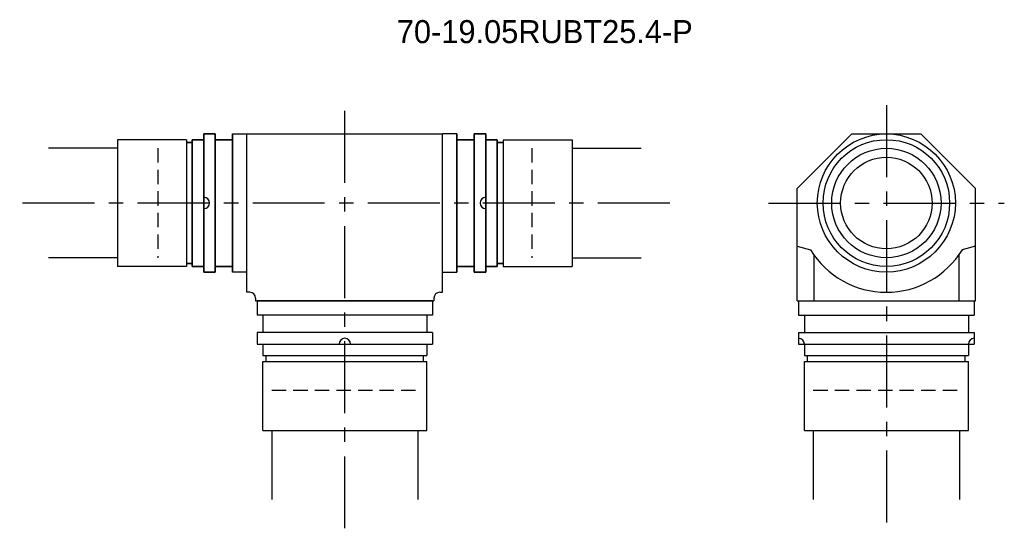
# Model space of a CAD drawing. Extents: x -281 to -110, y -54 to 35.
import ezdxf
from ezdxf.enums import TextEntityAlignment as Align

# ---------------------------------------------------------------- set-up
doc = ezdxf.new("R2010")
doc.units = 0
doc.header["$LTSCALE"] = 10
doc.linetypes.add('CENTER', pattern=[2, 1.25, -0.25, 0.25, -0.25])
doc.linetypes.add('HIDDEN', pattern=[0.375, 0.25, -0.125])
doc.layers.get('0').update_dxf_attribs({"linetype": 'CONTINUOUS'})
for name, color, linetype in [('HOJO', 4, 'CONTINUOUS'), ('L-CENTER', 1, 'CENTER'), ('L-HIDDEN', 3, 'HIDDEN')]:
    doc.layers.add(name, color=color, linetype=linetype)

msp = doc.modelspace()

# ---------------------------------------------------------------- linework, layer by layer
for p, q in [((-252.31, 13.75), (-264.31, 13.75)), ((-264.31, 13.75), (-264.31, -8.25)), ((-252.31, 13.75), (-252.31, -8.25)), ((-244.31, 14.75), (-241.81, 14.75)), ((-241.81, 14.75), (-207.81, 14.75)), ((-241.81, -12.75), (-241.81, 14.75)), ((-205.31, 14.75), (-207.81, 14.75)), ((-207.81, -12.75), (-207.81, 14.75)), ((-197.31, 13.75), (-197.31, -8.25)), ((-197.31, 13.75), (-185.31, 13.75)), ((-185.31, 13.75), (-185.31, -8.25)), ((-136.69, 14.75), (-146.19, 5.25)), ((-136.69, 14.75), (-124.69, 14.75)), ((-124.69, 14.75), (-115.19, 5.25)), ((-146.19, -14.25), (-146.19, 5.25)), ((-115.19, -14.25), (-115.19, 5.25)), ((-146.19, -4.75), (-143.9, -5.36)), ((-115.19, -4.75), (-117.49, -5.36)), ((-143.29, -6.28), (-143.29, -14.25)), ((-118.1, -6.28), (-118.1, -14.25)), ((-252.31, -8.25), (-264.31, -8.25)), ((-197.31, -8.25), (-185.31, -8.25)), ((-241.81, -9.25), (-244.31, -9.25)), ((-207.81, -9.25), (-205.31, -9.25)), ((-241.31, -12.75), (-241.81, -12.75)), ((-208.31, -12.75), (-207.81, -12.75)), ((-240.31, -13.75), (-240.31, -14.25)), ((-240.31, -14.25), (-209.31, -14.25)), ((-209.56, -14.25), (-240.06, -14.25)), ((-240.06, -14.25), (-240.06, -16.75)), ((-209.81, -14.25), (-239.81, -14.25)), ((-209.56, -14.25), (-209.56, -16.75)), ((-209.31, -13.75), (-209.31, -14.25)), ((-146.19, -14.25), (-115.44, -14.25)), ((-146.19, -14.25), (-115.19, -14.25)), ((-145.94, -14.25), (-145.94, -16.75)), ((-115.44, -14.25), (-115.44, -16.75)), ((-209.56, -16.75), (-240.06, -16.75)), ((-239.06, -16.75), (-239.06, -19.75)), ((-210.56, -16.75), (-210.56, -19.75)), ((-145.94, -16.75), (-115.44, -16.75)), ((-144.94, -16.75), (-144.94, -19.75)), ((-116.44, -16.75), (-116.44, -19.75)), ((-209.56, -19.75), (-240.06, -19.75)), ((-240.06, -19.75), (-240.06, -21.75)), ((-209.56, -19.75), (-209.56, -21.75)), ((-145.94, -19.75), (-115.44, -19.75)), ((-145.94, -19.75), (-145.94, -21.75)), ((-115.44, -19.75), (-115.44, -21.75)), ((-240.06, -21.75), (-209.56, -21.75)), ((-239.06, -21.75), (-239.06, -23.75)), ((-210.56, -21.75), (-210.56, -23.75)), ((-145.94, -21.75), (-115.44, -21.75)), ((-144.94, -21.75), (-144.94, -23.75)), ((-116.44, -21.75), (-116.44, -23.75)), ((-239.06, -23.75), (-210.56, -23.75)), ((-238.48, -24.75), (-238.48, -23.75)), ((-211.13, -24.75), (-211.13, -23.75)), ((-144.94, -23.75), (-116.44, -23.75)), ((-144.37, -24.75), (-144.37, -23.75)), ((-117.02, -24.75), (-117.02, -23.75)), ((-239.06, -36.75), (-239.06, -24.75)), ((-239.06, -24.75), (-210.56, -24.75)), ((-210.56, -36.75), (-210.56, -24.75)), ((-144.94, -36.75), (-144.94, -24.75)), ((-144.94, -24.75), (-116.44, -24.75)), ((-116.44, -36.75), (-116.44, -24.75)), ((-239.06, -36.75), (-210.56, -36.75)), ((-144.94, -36.75), (-116.44, -36.75))]:
    msp.add_line(p, q)
at = {"lineweight": 35}
for p, q in [((-251.31, -8.25), (-251.31, 13.75)), ((-249.31, 13.75), (-251.31, 13.75)), ((-247.31, 14.75), (-249.31, 14.75)), ((-244.31, 13.75), (-247.31, 13.75)), ((-205.31, 13.75), (-202.31, 13.75)), ((-202.31, 14.75), (-200.31, 14.75)), ((-200.31, 13.75), (-198.31, 13.75)), ((-198.31, -8.25), (-198.31, 13.75)), ((-252.31, 13.25), (-251.31, 13.25)), ((-197.31, 13.25), (-198.31, 13.25)), ((-252.31, -7.75), (-251.31, -7.75)), ((-249.31, -8.25), (-251.31, -8.25)), ((-244.31, -8.25), (-247.31, -8.25)), ((-205.31, -8.25), (-202.31, -8.25)), ((-200.31, -8.25), (-198.31, -8.25)), ((-197.31, -7.75), (-198.31, -7.75)), ((-247.31, -9.25), (-249.31, -9.25)), ((-202.31, -9.25), (-200.31, -9.25))]:
    msp.add_line(p, q, dxfattribs=at)
at = {"lineweight": 35, "ltscale": 5}
for p, q in [((-249.31, -9.25), (-249.31, 14.75)), ((-247.31, -9.25), (-247.31, 14.75)), ((-244.31, -9.25), (-244.31, 14.75)), ((-205.31, -9.25), (-205.31, 14.75)), ((-202.31, -9.25), (-202.31, 14.75)), ((-200.31, -9.25), (-200.31, 14.75))]:
    msp.add_line(p, q, dxfattribs=at)
for radius in [12, 11, 9.5, 7.95]:
    msp.add_circle((-130.69, 2.75), radius)
for centre, radius, start, end in [((-249.31, 2.75), 1, 270, 90), ((-200.31, 2.75), 1, 90, 270), ((-130.69, 2.75), 15.5, 211.569, 328.431), ((-241.31, -13.75), 1, 0, 90), ((-208.31, -13.75), 1, 90, 180), ((-224.81, -21.75), 1, 0, 180), ((-145.94, -21.75), 1, 0, 90), ((-115.44, -21.75), 1, 90, 180)]:
    msp.add_arc(centre, radius, start, end)
at = {"layer": 'HOJO'}
for p, q in [((-264.31, 12.28), (-276.31, 12.28)), ((-185.31, 12.28), (-173.31, 12.28)), ((-264.31, -6.77), (-276.31, -6.77)), ((-185.31, -6.77), (-173.31, -6.77)), ((-237.51, -36.75), (-237.51, -48.75)), ((-212.11, -36.75), (-212.11, -48.75)), ((-143.39, -36.75), (-143.39, -48.75)), ((-117.99, -36.75), (-117.99, -48.75))]:
    msp.add_line(p, q, dxfattribs=at)
at = {"layer": 'L-CENTER'}
for p, q in [((-224.81, -53.75), (-224.81, 19.75)), ((-130.69, 19.75), (-130.69, -53.75)), ((-168.31, 2.75), (-281.31, 2.75)), ((-151.19, 2.75), (-110.19, 2.75))]:
    msp.add_line(p, q, dxfattribs=at)
at = {"layer": 'L-HIDDEN'}
for p, q in [((-257.31, 12.28), (-257.31, -6.77)), ((-192.31, 12.28), (-192.31, -6.77)), ((-237.51, -29.75), (-212.11, -29.75)), ((-143.39, -29.75), (-117.99, -29.75))]:
    msp.add_line(p, q, dxfattribs=at)

# ---------------------------------------------------------------- texts
at = {"layer": 'HOJO', "lineweight": 0}
msp.add_text('70-19.05RUBT25.4-P', height=4, dxfattribs=at).set_placement((-190.05, 32.52), align=Align.MIDDLE_CENTER)

doc.saveas('drawing.dxf')
